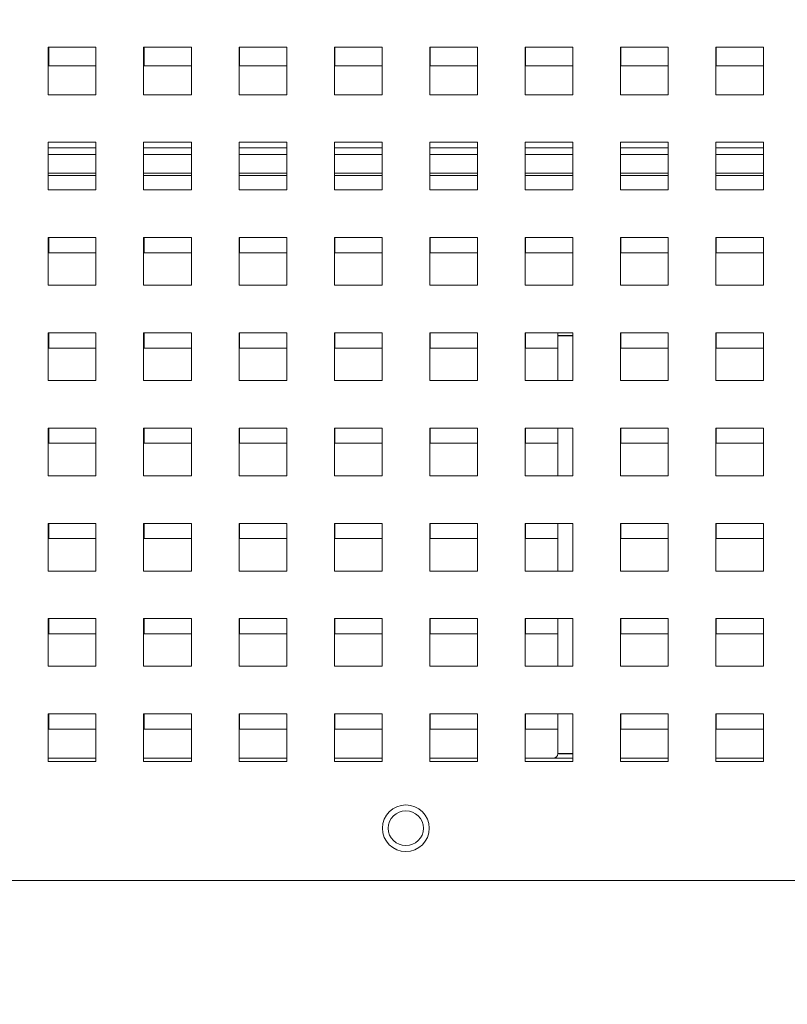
# Model space of a CAD drawing. Header units: inches. Extents: x 0 to 109, y 0 to 85.
# Tile 5 of 60: x 47.21 to 50.43, y 15.28 to 19.42. Entities that reach past the tile are written whole.
import ezdxf

# ---------------------------------------------------------------- set-up
doc = ezdxf.new("R2010")
doc.units = ezdxf.units.IN
doc.header["$MEASUREMENT"] = 0
doc.styles.add('SLDTEXTSTYLE0', font='GOTHIC.TTF', dxfattribs={"width": 0.913})
doc.dimstyles.new('SLDDIMSTYLE2', dxfattribs={"dimtxt": 0.625, "dimasz": 0.65, "dimexe": 0, "dimexo": 0.0625, "dimgap": 0.15625, "dimtad": 0, "dimtih": 1, "dimtoh": 1, "dimdec": 3, "dimrnd": 1e-09, "dimzin": 4, "dimdsep": 46, "dimtxsty": 'SLDTEXTSTYLE0', "dimblk1": 'NONE', "dimblk2": 'NONE', "dimsah": 1, "dimcen": 0, "dimadec": 0, "dimazin": 1, "dimtfac": 1, "dimtdec": 3, "dimtofl": 0, "dimtmove": 0, "dimatfit": 3, "dimldrblk": 'NONE', "dimfxl": 1, "dimfrac": 2, "dimtolj": 1, "dimtzin": 12, "dimarcsym": 0})
doc.dimstyles.new('SLDDIMSTYLE3', dxfattribs={"dimtxt": 0.625, "dimasz": 0.65, "dimexe": 0, "dimexo": 0.0625, "dimgap": 0.15625, "dimtad": 0, "dimtih": 1, "dimtoh": 1, "dimdec": 3, "dimrnd": 1e-09, "dimzin": 12, "dimdsep": 46, "dimtxsty": 'SLDTEXTSTYLE0', "dimblk1": 'NONE', "dimblk2": 'NONE', "dimsah": 1, "dimcen": 0, "dimadec": 0, "dimazin": 3, "dimtfac": 1, "dimtdec": 3, "dimtofl": 0, "dimtmove": 0, "dimatfit": 3, "dimldrblk": 'NONE', "dimfxl": 1, "dimfrac": 2, "dimtolj": 1, "dimtzin": 12, "dimarcsym": 0})

# ---------------------------------------------------------------- blocks, each defined once
blk = doc.blocks.new('_D_5')
at = {"color": 7, "linetype": 'Continuous', "lineweight": 0, "ltscale": 5}
blk.add_line((59.2861, 62.9704), (60.5361, 62.9704), dxfattribs=at)
at = {"color": 7, "linetype": 'Continuous', "lineweight": 0, "ltscale": 5, "char_height": 0.625, "attachment_point": 1, "style": 'SLDTEXTSTYLE0'}
for s, insert in [('2x', (60.8486, 63.3226)), ('%%c', (61.7105, 63.313)), ('.750', (62.5575, 63.313))]:
    blk.add_mtext(s, dxfattribs=dict(at, insert=insert))
blk = doc.blocks.new('_NONE')
blk = doc.blocks.new('_D_6')
at = {"color": 7, "linetype": 'Continuous', "lineweight": 0, "ltscale": 5}
blk.add_line((59.1721, 53.977), (60.4221, 53.977), dxfattribs=at)
at = {"color": 7, "linetype": 'Continuous', "lineweight": 0, "ltscale": 5, "char_height": 0.625, "attachment_point": 1, "style": 'SLDTEXTSTYLE0'}
for s, insert in [('2x ', (60.7346, 54.3292)), ('%%c', (61.8275, 54.3197)), ('.312', (62.6714, 54.3197))]:
    blk.add_mtext(s, dxfattribs=dict(at, insert=insert))

msp = doc.modelspace()

# ---------------------------------------------------------------- linework, layer by layer
at = {"color": 7, "linetype": 'Continuous', "lineweight": 15, "ltscale": 5}
for p, q in [((47.5325, 19.3039), (47.3325, 19.3039)), ((47.3325, 19.3039), (47.3325, 19.1039)), ((47.3348, 19.3039), (47.3348, 19.2251)), ((47.5325, 19.1039), (47.5325, 19.3039)), ((47.9325, 19.3039), (47.7325, 19.3039)), ((47.7325, 19.3039), (47.7325, 19.1039)), ((47.7348, 19.3039), (47.7348, 19.2251)), ((47.9325, 19.1039), (47.9325, 19.3039)), ((48.3325, 19.3039), (48.1325, 19.3039)), ((48.1325, 19.3039), (48.1325, 19.1039)), ((48.1348, 19.3039), (48.1348, 19.2251)), ((48.3325, 19.1039), (48.3325, 19.3039)), ((48.7325, 19.3039), (48.5325, 19.3039)), ((48.5325, 19.3039), (48.5325, 19.1039)), ((48.5348, 19.3039), (48.5348, 19.2251)), ((48.7325, 19.1039), (48.7325, 19.3039)), ((49.1325, 19.3039), (48.9325, 19.3039)), ((48.9325, 19.3039), (48.9325, 19.1039)), ((48.9348, 19.3039), (48.9348, 19.2251)), ((49.1325, 19.1039), (49.1325, 19.3039)), ((49.5325, 19.3039), (49.3325, 19.3039)), ((49.3325, 19.3039), (49.3325, 19.1039)), ((49.3348, 19.3039), (49.3348, 19.2251)), ((49.5325, 19.1039), (49.5325, 19.3039)), ((49.9325, 19.3039), (49.7325, 19.3039)), ((49.7325, 19.3039), (49.7325, 19.1039)), ((49.7348, 19.3039), (49.7348, 19.2251)), ((49.9325, 19.1039), (49.9325, 19.3039)), ((50.3325, 19.3039), (50.1325, 19.3039)), ((50.1325, 19.3039), (50.1325, 19.1039)), ((50.1348, 19.3039), (50.1348, 19.2251)), ((50.3325, 19.1039), (50.3325, 19.3039)), ((47.3348, 19.2251), (47.5325, 19.2251)), ((47.7348, 19.2251), (47.9325, 19.2251)), ((48.1348, 19.2251), (48.3325, 19.2251)), ((48.5348, 19.2251), (48.7325, 19.2251)), ((48.9348, 19.2251), (49.1325, 19.2251)), ((49.3348, 19.2251), (49.5325, 19.2251)), ((49.7348, 19.2251), (49.9325, 19.2251)), ((50.1348, 19.2251), (50.3325, 19.2251)), ((47.3325, 19.1039), (47.5325, 19.1039)), ((47.7325, 19.1039), (47.9325, 19.1039)), ((48.1325, 19.1039), (48.3325, 19.1039)), ((48.5325, 19.1039), (48.7325, 19.1039)), ((48.9325, 19.1039), (49.1325, 19.1039)), ((49.3325, 19.1039), (49.5325, 19.1039)), ((49.7325, 19.1039), (49.9325, 19.1039)), ((50.1325, 19.1039), (50.3325, 19.1039)), ((47.5325, 18.9039), (47.3325, 18.9039)), ((47.3325, 18.9039), (47.3325, 18.7039)), ((47.5325, 18.7039), (47.5325, 18.9039)), ((47.9325, 18.9039), (47.7325, 18.9039)), ((47.7325, 18.9039), (47.7325, 18.7039)), ((47.9325, 18.7039), (47.9325, 18.9039)), ((48.3325, 18.9039), (48.1325, 18.9039)), ((48.1325, 18.9039), (48.1325, 18.7039)), ((48.3325, 18.7039), (48.3325, 18.9039)), ((48.7325, 18.9039), (48.5325, 18.9039)), ((48.5325, 18.9039), (48.5325, 18.7039)), ((48.7325, 18.7039), (48.7325, 18.9039)), ((49.1325, 18.9039), (48.9325, 18.9039)), ((48.9325, 18.9039), (48.9325, 18.7039)), ((49.1325, 18.7039), (49.1325, 18.9039)), ((49.5325, 18.9039), (49.3325, 18.9039)), ((49.3325, 18.9039), (49.3325, 18.7039)), ((49.5325, 18.7039), (49.5325, 18.9039)), ((49.9325, 18.9039), (49.7325, 18.9039)), ((49.7325, 18.9039), (49.7325, 18.7039)), ((49.9325, 18.7039), (49.9325, 18.9039)), ((50.3325, 18.9039), (50.1325, 18.9039)), ((50.1325, 18.9039), (50.1325, 18.7039)), ((50.3325, 18.7039), (50.3325, 18.9039)), ((47.3325, 18.7641), (47.5325, 18.7641)), ((47.7325, 18.7641), (47.9325, 18.7641)), ((48.1325, 18.7641), (48.3325, 18.7641)), ((48.5325, 18.7641), (48.7325, 18.7641)), ((48.9325, 18.7641), (49.1325, 18.7641)), ((49.3325, 18.7641), (49.5325, 18.7641)), ((49.7325, 18.7641), (49.9325, 18.7641)), ((50.1325, 18.7641), (50.3325, 18.7641)), ((47.3325, 18.7039), (47.5325, 18.7039)), ((47.7325, 18.7039), (47.9325, 18.7039)), ((48.1325, 18.7039), (48.3325, 18.7039)), ((48.5325, 18.7039), (48.7325, 18.7039)), ((48.9325, 18.7039), (49.1325, 18.7039)), ((49.3325, 18.7039), (49.5325, 18.7039)), ((49.7325, 18.7039), (49.9325, 18.7039)), ((50.1325, 18.7039), (50.3325, 18.7039)), ((47.5325, 18.5039), (47.3325, 18.5039)), ((47.3325, 18.5039), (47.3325, 18.3039)), ((47.3348, 18.5039), (47.3348, 18.4401)), ((47.5325, 18.3039), (47.5325, 18.5039)), ((47.9325, 18.5039), (47.7325, 18.5039)), ((47.7325, 18.5039), (47.7325, 18.3039)), ((47.7348, 18.5039), (47.7348, 18.4401)), ((47.9325, 18.3039), (47.9325, 18.5039)), ((48.3325, 18.5039), (48.1325, 18.5039)), ((48.1325, 18.5039), (48.1325, 18.3039)), ((48.1348, 18.5039), (48.1348, 18.4401)), ((48.3325, 18.3039), (48.3325, 18.5039)), ((48.7325, 18.5039), (48.5325, 18.5039)), ((48.5325, 18.5039), (48.5325, 18.3039)), ((48.5348, 18.5039), (48.5348, 18.4401)), ((48.7325, 18.3039), (48.7325, 18.5039)), ((49.1325, 18.5039), (48.9325, 18.5039)), ((48.9325, 18.5039), (48.9325, 18.3039)), ((48.9348, 18.5039), (48.9348, 18.4401)), ((49.1325, 18.3039), (49.1325, 18.5039)), ((49.5325, 18.5039), (49.3325, 18.5039)), ((49.3325, 18.5039), (49.3325, 18.3039)), ((49.3348, 18.5039), (49.3348, 18.4401)), ((49.5325, 18.3039), (49.5325, 18.5039)), ((49.9325, 18.5039), (49.7325, 18.5039)), ((49.7325, 18.5039), (49.7325, 18.3039)), ((49.7348, 18.5039), (49.7348, 18.4401)), ((49.9325, 18.3039), (49.9325, 18.5039)), ((50.3325, 18.5039), (50.1325, 18.5039)), ((50.1325, 18.5039), (50.1325, 18.3039)), ((50.1348, 18.5039), (50.1348, 18.4401)), ((50.3325, 18.3039), (50.3325, 18.5039)), ((47.3348, 18.4401), (47.5325, 18.4401)), ((47.7348, 18.4401), (47.9325, 18.4401)), ((48.1348, 18.4401), (48.3325, 18.4401)), ((48.5348, 18.4401), (48.7325, 18.4401)), ((48.9348, 18.4401), (49.1325, 18.4401)), ((49.3348, 18.4401), (49.5325, 18.4401)), ((49.7348, 18.4401), (49.9325, 18.4401)), ((50.1348, 18.4401), (50.3325, 18.4401)), ((47.3325, 18.3039), (47.5325, 18.3039)), ((47.7325, 18.3039), (47.9325, 18.3039)), ((48.1325, 18.3039), (48.3325, 18.3039)), ((48.5325, 18.3039), (48.7325, 18.3039)), ((48.9325, 18.3039), (49.1325, 18.3039)), ((49.3325, 18.3039), (49.5325, 18.3039)), ((49.7325, 18.3039), (49.9325, 18.3039)), ((50.1325, 18.3039), (50.3325, 18.3039)), ((47.5325, 18.1039), (47.3325, 18.1039)), ((47.3325, 18.1039), (47.3325, 17.9039)), ((47.3348, 18.1039), (47.3348, 18.0401)), ((47.5325, 17.9039), (47.5325, 18.1039)), ((47.9325, 18.1039), (47.7325, 18.1039)), ((47.7325, 18.1039), (47.7325, 17.9039)), ((47.7348, 18.1039), (47.7348, 18.0401)), ((47.9325, 17.9039), (47.9325, 18.1039)), ((48.3325, 18.1039), (48.1325, 18.1039)), ((48.1325, 18.1039), (48.1325, 17.9039)), ((48.1348, 18.1039), (48.1348, 18.0401)), ((48.3325, 17.9039), (48.3325, 18.1039)), ((48.7325, 18.1039), (48.5325, 18.1039)), ((48.5325, 18.1039), (48.5325, 17.9039)), ((48.5348, 18.1039), (48.5348, 18.0401)), ((48.7325, 17.9039), (48.7325, 18.1039)), ((49.1325, 18.1039), (48.9325, 18.1039)), ((48.9325, 18.1039), (48.9325, 17.9039)), ((48.9348, 18.1039), (48.9348, 18.0401)), ((49.1325, 17.9039), (49.1325, 18.1039)), ((49.5325, 18.1039), (49.3325, 18.1039)), ((49.3325, 18.1039), (49.3325, 17.9039)), ((49.3348, 18.1039), (49.3348, 18.0401)), ((49.4701, 18.0926), (49.4701, 18.1039)), ((49.4701, 17.9039), (49.4701, 18.0926)), ((49.4701, 17.9039), (49.4701, 18.0916)), ((49.5325, 17.9039), (49.5325, 18.1039)), ((49.9325, 18.1039), (49.7325, 18.1039)), ((49.7325, 18.1039), (49.7325, 17.9039)), ((49.7348, 18.1039), (49.7348, 18.0401)), ((49.9325, 17.9039), (49.9325, 18.1039)), ((50.3325, 18.1039), (50.1325, 18.1039)), ((50.1325, 18.1039), (50.1325, 17.9039)), ((50.1348, 18.1039), (50.1348, 18.0401)), ((50.3325, 17.9039), (50.3325, 18.1039)), ((47.3348, 18.0401), (47.5325, 18.0401)), ((47.7348, 18.0401), (47.9325, 18.0401)), ((48.1348, 18.0401), (48.3325, 18.0401)), ((48.5348, 18.0401), (48.7325, 18.0401)), ((48.9348, 18.0401), (49.1325, 18.0401)), ((49.3348, 18.0401), (49.4701, 18.0401)), ((49.7348, 18.0401), (49.9325, 18.0401)), ((50.1348, 18.0401), (50.3325, 18.0401)), ((47.3325, 17.9039), (47.5325, 17.9039)), ((47.7325, 17.9039), (47.9325, 17.9039)), ((48.1325, 17.9039), (48.3325, 17.9039)), ((48.5325, 17.9039), (48.7325, 17.9039)), ((48.9325, 17.9039), (49.1325, 17.9039)), ((49.3325, 17.9039), (49.5325, 17.9039)), ((49.7325, 17.9039), (49.9325, 17.9039)), ((50.1325, 17.9039), (50.3325, 17.9039)), ((47.5325, 17.7039), (47.3325, 17.7039)), ((47.3325, 17.7039), (47.3325, 17.5039)), ((47.3348, 17.7039), (47.3348, 17.6401)), ((47.5325, 17.5039), (47.5325, 17.7039)), ((47.9325, 17.7039), (47.7325, 17.7039)), ((47.7325, 17.7039), (47.7325, 17.5039)), ((47.7348, 17.7039), (47.7348, 17.6401)), ((47.9325, 17.5039), (47.9325, 17.7039)), ((48.3325, 17.7039), (48.1325, 17.7039)), ((48.1325, 17.7039), (48.1325, 17.5039)), ((48.1348, 17.7039), (48.1348, 17.6401)), ((48.3325, 17.5039), (48.3325, 17.7039)), ((48.7325, 17.7039), (48.5325, 17.7039)), ((48.5325, 17.7039), (48.5325, 17.5039)), ((48.5348, 17.7039), (48.5348, 17.6401)), ((48.7325, 17.5039), (48.7325, 17.7039)), ((49.1325, 17.7039), (48.9325, 17.7039)), ((48.9325, 17.7039), (48.9325, 17.5039)), ((48.9348, 17.7039), (48.9348, 17.6401)), ((49.1325, 17.5039), (49.1325, 17.7039)), ((49.5325, 17.7039), (49.3325, 17.7039)), ((49.3325, 17.7039), (49.3325, 17.5039)), ((49.3348, 17.7039), (49.3348, 17.6401)), ((49.4701, 17.5039), (49.4701, 17.7039)), ((49.5325, 17.5039), (49.5325, 17.7039)), ((49.9325, 17.7039), (49.7325, 17.7039)), ((49.7325, 17.7039), (49.7325, 17.5039)), ((49.7348, 17.7039), (49.7348, 17.6401)), ((49.9325, 17.5039), (49.9325, 17.7039)), ((50.3325, 17.7039), (50.1325, 17.7039)), ((50.1325, 17.7039), (50.1325, 17.5039)), ((50.1348, 17.7039), (50.1348, 17.6401)), ((50.3325, 17.5039), (50.3325, 17.7039)), ((47.3348, 17.6401), (47.5325, 17.6401)), ((47.7348, 17.6401), (47.9325, 17.6401)), ((48.1348, 17.6401), (48.3325, 17.6401)), ((48.5348, 17.6401), (48.7325, 17.6401)), ((48.9348, 17.6401), (49.1325, 17.6401)), ((49.3348, 17.6401), (49.4701, 17.6401)), ((49.7348, 17.6401), (49.9325, 17.6401)), ((50.1348, 17.6401), (50.3325, 17.6401)), ((47.3325, 17.5039), (47.5325, 17.5039)), ((47.7325, 17.5039), (47.9325, 17.5039)), ((48.1325, 17.5039), (48.3325, 17.5039)), ((48.5325, 17.5039), (48.7325, 17.5039)), ((48.9325, 17.5039), (49.1325, 17.5039)), ((49.3325, 17.5039), (49.5325, 17.5039)), ((49.7325, 17.5039), (49.9325, 17.5039)), ((50.1325, 17.5039), (50.3325, 17.5039)), ((47.5325, 17.3039), (47.3325, 17.3039)), ((47.3325, 17.3039), (47.3325, 17.1039)), ((47.3348, 17.3039), (47.3348, 17.2401)), ((47.5325, 17.1039), (47.5325, 17.3039)), ((47.9325, 17.3039), (47.7325, 17.3039)), ((47.7325, 17.3039), (47.7325, 17.1039)), ((47.7348, 17.3039), (47.7348, 17.2401)), ((47.9325, 17.1039), (47.9325, 17.3039)), ((48.3325, 17.3039), (48.1325, 17.3039)), ((48.1325, 17.3039), (48.1325, 17.1039)), ((48.1348, 17.3039), (48.1348, 17.2401)), ((48.3325, 17.1039), (48.3325, 17.3039)), ((48.7325, 17.3039), (48.5325, 17.3039)), ((48.5325, 17.3039), (48.5325, 17.1039)), ((48.5348, 17.3039), (48.5348, 17.2401)), ((48.7325, 17.1039), (48.7325, 17.3039)), ((49.1325, 17.3039), (48.9325, 17.3039)), ((48.9325, 17.3039), (48.9325, 17.1039)), ((48.9348, 17.3039), (48.9348, 17.2401)), ((49.1325, 17.1039), (49.1325, 17.3039)), ((49.5325, 17.3039), (49.3325, 17.3039)), ((49.3325, 17.3039), (49.3325, 17.1039)), ((49.3348, 17.3039), (49.3348, 17.2401)), ((49.4701, 17.1039), (49.4701, 17.3039)), ((49.5325, 17.1039), (49.5325, 17.3039)), ((49.9325, 17.3039), (49.7325, 17.3039)), ((49.7325, 17.3039), (49.7325, 17.1039)), ((49.7348, 17.3039), (49.7348, 17.2401)), ((49.9325, 17.1039), (49.9325, 17.3039)), ((50.3325, 17.3039), (50.1325, 17.3039)), ((50.1325, 17.3039), (50.1325, 17.1039)), ((50.1348, 17.3039), (50.1348, 17.2401)), ((50.3325, 17.1039), (50.3325, 17.3039)), ((47.3348, 17.2401), (47.5325, 17.2401)), ((47.7348, 17.2401), (47.9325, 17.2401)), ((48.1348, 17.2401), (48.3325, 17.2401)), ((48.5348, 17.2401), (48.7325, 17.2401)), ((48.9348, 17.2401), (49.1325, 17.2401)), ((49.3348, 17.2401), (49.4701, 17.2401)), ((49.7348, 17.2401), (49.9325, 17.2401)), ((50.1348, 17.2401), (50.3325, 17.2401)), ((47.3325, 17.1039), (47.5325, 17.1039)), ((47.7325, 17.1039), (47.9325, 17.1039)), ((48.1325, 17.1039), (48.3325, 17.1039)), ((48.5325, 17.1039), (48.7325, 17.1039)), ((48.9325, 17.1039), (49.1325, 17.1039)), ((49.3325, 17.1039), (49.5325, 17.1039)), ((49.7325, 17.1039), (49.9325, 17.1039)), ((50.1325, 17.1039), (50.3325, 17.1039)), ((47.5325, 16.9039), (47.3325, 16.9039)), ((47.3325, 16.9039), (47.3325, 16.7039)), ((47.3348, 16.9039), (47.3348, 16.8401)), ((47.5325, 16.7039), (47.5325, 16.9039)), ((47.9325, 16.9039), (47.7325, 16.9039)), ((47.7325, 16.9039), (47.7325, 16.7039)), ((47.7348, 16.9039), (47.7348, 16.8401)), ((47.9325, 16.7039), (47.9325, 16.9039)), ((48.3325, 16.9039), (48.1325, 16.9039)), ((48.1325, 16.9039), (48.1325, 16.7039)), ((48.1348, 16.9039), (48.1348, 16.8401)), ((48.3325, 16.7039), (48.3325, 16.9039)), ((48.7325, 16.9039), (48.5325, 16.9039)), ((48.5325, 16.9039), (48.5325, 16.7039)), ((48.5348, 16.9039), (48.5348, 16.8401)), ((48.7325, 16.7039), (48.7325, 16.9039)), ((49.1325, 16.9039), (48.9325, 16.9039)), ((48.9325, 16.9039), (48.9325, 16.7039)), ((48.9348, 16.9039), (48.9348, 16.8401)), ((49.1325, 16.7039), (49.1325, 16.9039)), ((49.5325, 16.9039), (49.3325, 16.9039)), ((49.3325, 16.9039), (49.3325, 16.7039)), ((49.3348, 16.9039), (49.3348, 16.8401)), ((49.4701, 16.7039), (49.4701, 16.9039)), ((49.5325, 16.7039), (49.5325, 16.9039)), ((49.9325, 16.9039), (49.7325, 16.9039)), ((49.7325, 16.9039), (49.7325, 16.7039)), ((49.7348, 16.9039), (49.7348, 16.8401)), ((49.9325, 16.7039), (49.9325, 16.9039)), ((50.3325, 16.9039), (50.1325, 16.9039)), ((50.1325, 16.9039), (50.1325, 16.7039)), ((50.1348, 16.9039), (50.1348, 16.8401)), ((50.3325, 16.7039), (50.3325, 16.9039)), ((47.3348, 16.8401), (47.5325, 16.8401)), ((47.7348, 16.8401), (47.9325, 16.8401)), ((48.1348, 16.8401), (48.3325, 16.8401)), ((48.5348, 16.8401), (48.7325, 16.8401)), ((48.9348, 16.8401), (49.1325, 16.8401)), ((49.3348, 16.8401), (49.4701, 16.8401)), ((49.7348, 16.8401), (49.9325, 16.8401)), ((50.1348, 16.8401), (50.3325, 16.8401)), ((47.3325, 16.7039), (47.5325, 16.7039)), ((47.7325, 16.7039), (47.9325, 16.7039)), ((48.1325, 16.7039), (48.3325, 16.7039)), ((48.5325, 16.7039), (48.7325, 16.7039)), ((48.9325, 16.7039), (49.1325, 16.7039)), ((49.3325, 16.7039), (49.5325, 16.7039)), ((49.7325, 16.7039), (49.9325, 16.7039)), ((50.1325, 16.7039), (50.3325, 16.7039)), ((47.5325, 16.5039), (47.3325, 16.5039)), ((47.3325, 16.5039), (47.3325, 16.3039)), ((47.3348, 16.5039), (47.3348, 16.4401)), ((47.5325, 16.3039), (47.5325, 16.5039)), ((47.9325, 16.5039), (47.7325, 16.5039)), ((47.7325, 16.5039), (47.7325, 16.3039)), ((47.7348, 16.5039), (47.7348, 16.4401)), ((47.9325, 16.3039), (47.9325, 16.5039)), ((48.3325, 16.5039), (48.1325, 16.5039)), ((48.1325, 16.5039), (48.1325, 16.3039)), ((48.1348, 16.5039), (48.1348, 16.4401)), ((48.3325, 16.3039), (48.3325, 16.5039)), ((48.7325, 16.5039), (48.5325, 16.5039)), ((48.5325, 16.5039), (48.5325, 16.3039)), ((48.5348, 16.5039), (48.5348, 16.4401)), ((48.7325, 16.3039), (48.7325, 16.5039)), ((49.1325, 16.5039), (48.9325, 16.5039)), ((48.9325, 16.5039), (48.9325, 16.3039)), ((48.9348, 16.5039), (48.9348, 16.4401)), ((49.1325, 16.3039), (49.1325, 16.5039)), ((49.5325, 16.5039), (49.3325, 16.5039)), ((49.3325, 16.5039), (49.3325, 16.3039)), ((49.3348, 16.5039), (49.3348, 16.4401)), ((49.4701, 16.3366), (49.4701, 16.5039)), ((49.4701, 16.3376), (49.4701, 16.5039)), ((49.5325, 16.3039), (49.5325, 16.5039)), ((49.9325, 16.5039), (49.7325, 16.5039)), ((49.7325, 16.5039), (49.7325, 16.3039)), ((49.7348, 16.5039), (49.7348, 16.4401)), ((49.9325, 16.3039), (49.9325, 16.5039)), ((50.3325, 16.5039), (50.1325, 16.5039)), ((50.1325, 16.5039), (50.1325, 16.3039)), ((50.1348, 16.5039), (50.1348, 16.4401)), ((50.3325, 16.3039), (50.3325, 16.5039)), ((47.3348, 16.4401), (47.5325, 16.4401)), ((47.7348, 16.4401), (47.9325, 16.4401)), ((48.1348, 16.4401), (48.3325, 16.4401)), ((48.5348, 16.4401), (48.7325, 16.4401)), ((48.9348, 16.4401), (49.1325, 16.4401)), ((49.3348, 16.4401), (49.4701, 16.4401)), ((49.7348, 16.4401), (49.9325, 16.4401)), ((50.1348, 16.4401), (50.3325, 16.4401)), ((47.3325, 16.3176), (47.5325, 16.3176)), ((47.3325, 16.3039), (47.5325, 16.3039)), ((47.7325, 16.3176), (47.9325, 16.3176)), ((47.7325, 16.3039), (47.9325, 16.3039)), ((48.1325, 16.3176), (48.3325, 16.3176)), ((48.1325, 16.3039), (48.3325, 16.3039)), ((48.5325, 16.3176), (48.7325, 16.3176)), ((48.5325, 16.3039), (48.7325, 16.3039)), ((48.9325, 16.3176), (49.1325, 16.3176)), ((48.9325, 16.3039), (49.1325, 16.3039)), ((49.3325, 16.3176), (49.5325, 16.3176)), ((49.3325, 16.3039), (49.5325, 16.3039)), ((49.7325, 16.3176), (49.9325, 16.3176)), ((49.7325, 16.3039), (49.9325, 16.3039)), ((50.1325, 16.3176), (50.3325, 16.3176)), ((50.1325, 16.3039), (50.3325, 16.3039)), ((57.3748, 15.8039), (40.2898, 15.8039))]:
    msp.add_line(p, q, dxfattribs=at)
at = {"color": 8, "linetype": 'Continuous', "lineweight": 15, "ltscale": 5}
for p, q in [((47.5325, 18.8814), (47.3325, 18.8814)), ((47.3325, 18.8529), (47.5325, 18.8529)), ((47.9325, 18.8814), (47.7325, 18.8814)), ((47.7325, 18.8529), (47.9325, 18.8529)), ((48.3325, 18.8814), (48.1325, 18.8814)), ((48.1325, 18.8529), (48.3325, 18.8529)), ((48.7325, 18.8814), (48.5325, 18.8814)), ((48.5325, 18.8529), (48.7325, 18.8529)), ((49.1325, 18.8814), (48.9325, 18.8814)), ((48.9325, 18.8529), (49.1325, 18.8529)), ((49.5325, 18.8814), (49.3325, 18.8814)), ((49.3325, 18.8529), (49.5325, 18.8529)), ((49.9325, 18.8814), (49.7325, 18.8814)), ((49.7325, 18.8529), (49.9325, 18.8529)), ((50.3325, 18.8814), (50.1325, 18.8814)), ((50.1325, 18.8529), (50.3325, 18.8529)), ((47.3325, 18.7741), (47.5325, 18.7741)), ((47.7325, 18.7741), (47.9325, 18.7741)), ((48.1325, 18.7741), (48.3325, 18.7741)), ((48.5325, 18.7741), (48.7325, 18.7741)), ((48.9325, 18.7741), (49.1325, 18.7741)), ((49.3325, 18.7741), (49.5325, 18.7741)), ((49.7325, 18.7741), (49.9325, 18.7741)), ((50.1325, 18.7741), (50.3325, 18.7741)), ((49.5325, 18.0926), (49.4701, 18.0926)), ((49.5325, 18.0916), (49.4701, 18.0916)), ((49.4701, 16.3376), (49.5325, 16.3376)), ((49.4701, 16.3366), (49.5325, 16.3366))]:
    msp.add_line(p, q, dxfattribs=at)
at = {"color": 7, "linetype": 'Continuous', "lineweight": 15, "ltscale": 25}
msp.add_circle((48.8323, 16.0239), 0.098, dxfattribs=at)
for centre, radius, start, end in [((49.4501, 16.3376), 0.02, 270, 0), ((49.4501, 16.3366), 0.02, 288.1949, 360), ((48.8323, 16.0236), 0.0738, 0.3881, 179.6119), ((48.8323, 16.0246), 0.0738, 180.3881, 270), ((48.8323, 16.0246), 0.0738, 270, 359.6119)]:
    msp.add_arc(centre, radius, start, end, dxfattribs=at)

# ---------------------------------------------------------------- dimensions: what is measured, and where the dimension line sits
at = {"color": 7, "linetype": 'Continuous', "lineweight": 0, "ltscale": 5}
for p1, text, dimstyle, picture, middle in [((0.514, 0.5454), '2x<>', 'SLDDIMSTYLE2', '_D_5', (62.5005, 62.9704)), ((0.2315, 0.2088), '2x <>', 'SLDDIMSTYLE3', '_D_6', (62.5005, 53.977))]:
    dim = msp.add_diameter_dim_2p(p1=p1, p2=(0, 0), text=text, dimstyle=dimstyle, dxfattribs=at)
    dim.commit()
    dim.dimension.update_dxf_attribs({"geometry": picture, "text_midpoint": middle, "dimtype": 163})

doc.saveas('drawing.dxf')
